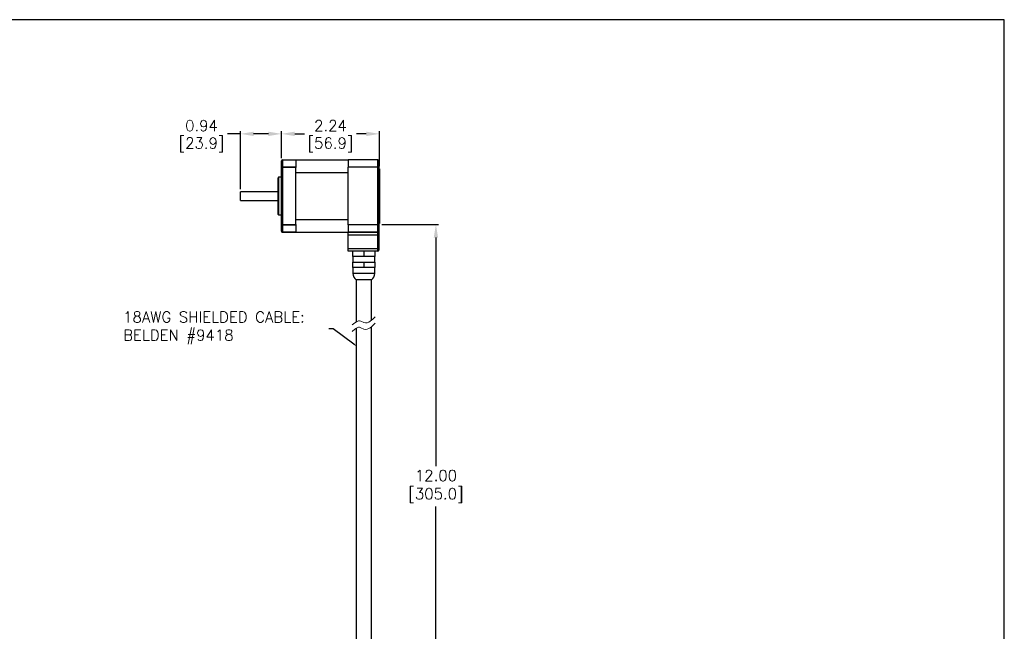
# Model space of a CAD drawing. Extents: x 897.4 to 937.4, y -8.5 to 19.5.
# Tile 11 of 11: x 914.9 to 937.4, y 5.5 to 19.5. Entities that reach past the tile are written whole.
import ezdxf
from ezdxf import colors
from ezdxf.entities.mleader import LeaderData, LeaderLine
from ezdxf.math import Vec2, Vec3

# ---------------------------------------------------------------- set-up
doc = ezdxf.new("R2010")
doc.units = 0
doc.header["$LTSCALE"] = 4
doc.header["$MEASUREMENT"] = 0
doc.layers.get('0').update_dxf_attribs({"linetype": 'CONTINUOUS'})
doc.layers.get('DEFPOINTS').update_dxf_attribs({"linetype": 'CONTINUOUS'})
doc.layers.add('DIMENSIONS', color=140, linetype='CONTINUOUS')
doc.layers.add('DIMENSIONS @ 1', color=140, linetype='CONTINUOUS')
doc.styles.get("Standard").update_dxf_attribs({"font": 'romans.shx'})
doc.dimstyles.get("Standard").update_dxf_attribs({"dimtxt": 0.25, "dimasz": 0.3, "dimexe": 0.0625, "dimexo": 0.0625, "dimgap": 0.0625, "dimtad": 0, "dimtih": 1, "dimtoh": 1, "dimzin": 0, "dimdsep": 46, "dimtxsty": 'Standard', "dimcen": 0, "dimadec": 0, "dimazin": 0, "dimtfac": 1, "dimtofl": 0, "dimtmove": 0, "dimatfit": 3, "dimfxl": 0, "dimtolj": 1, "dimtzin": 0, "dimarcsym": 0})

# ---------------------------------------------------------------- blocks, each defined once
blk = doc.blocks.new('*D26')
at = {"layer": 'DEFPOINTS', "color": 0}
for p in [(923.103, 16.853), (920.863, 16.234), (923.103, 16.054)]:
    blk.add_point(p, dxfattribs=at)
at = {"layer": 'DIMENSIONS', "color": 0, "lineweight": -2}
for p, q in [((920.863, 16.297), (920.863, 16.915)), ((923.103, 16.117), (923.103, 16.915)), ((921.163, 16.853), (921.39, 16.853)), ((922.803, 16.853), (922.575, 16.853))]:
    blk.add_line(p, q, dxfattribs=at)
at = {"layer": 'DIMENSIONS', "color": 0}
for points in [[(921.163, 16.903), (921.163, 16.803), (920.863, 16.853)], [(922.803, 16.903), (922.803, 16.803), (923.103, 16.853)]]:
    blk.add_solid(points, dxfattribs=at)
at = {"layer": 'DIMENSIONS', "color": 0, "char_height": 0.25, "attachment_point": 5}
for s, insert in [('\\A1;2.24', (921.983, 17.04)), ('\\A1;[56.9]', (921.983, 16.6))]:
    blk.add_mtext(s, dxfattribs=dict(at, insert=insert))
blk = doc.blocks.new('*D27')
at = {"layer": 'DEFPOINTS', "color": 0}
for p in [(919.923, 16.853), (920.863, 16.234), (919.923, 15.528)]:
    blk.add_point(p, dxfattribs=at)
at = {"layer": 'DIMENSIONS', "color": 0, "lineweight": -2}
for p, q in [((919.923, 15.59), (919.923, 16.915)), ((920.863, 16.297), (920.863, 16.915)), ((919.923, 16.853), (919.623, 16.853)), ((920.563, 16.853), (920.223, 16.853))]:
    blk.add_line(p, q, dxfattribs=at)
at = {"layer": 'DIMENSIONS', "color": 0}
for points in [[(920.223, 16.903), (920.223, 16.803), (919.923, 16.853)], [(920.563, 16.903), (920.563, 16.803), (920.863, 16.853)]]:
    blk.add_solid(points, dxfattribs=at)
at = {"layer": 'DIMENSIONS', "color": 0, "char_height": 0.25, "attachment_point": 5}
for s, insert in [('\\A1;0.94', (919.03, 17.04)), ('\\A1;[23.9]', (919.03, 16.6))]:
    blk.add_mtext(s, dxfattribs=dict(at, insert=insert))
blk = doc.blocks.new('*D28')
at = {"layer": 'DEFPOINTS', "color": 0}
for p in [(923.093, 14.779), (923.082, 2.784), (924.397, 2.784)]:
    blk.add_point(p, dxfattribs=at)
at = {"layer": 'DIMENSIONS', "color": 0, "lineweight": -2}
for p, q in [((923.155, 14.779), (924.459, 14.779)), ((924.397, 14.479), (924.397, 9.243)), ((924.397, 3.084), (924.397, 8.32)), ((923.145, 2.784), (924.459, 2.784))]:
    blk.add_line(p, q, dxfattribs=at)
at = {"layer": 'DIMENSIONS', "color": 0}
for points in [[(924.347, 14.479), (924.447, 14.479), (924.397, 14.779)], [(924.347, 3.084), (924.447, 3.084), (924.397, 2.784)]]:
    blk.add_solid(points, dxfattribs=at)
at = {"layer": 'DIMENSIONS', "color": 0, "insert": (924.397, 8.781), "char_height": 0.25, "attachment_point": 5}
blk.add_mtext('\\A1;12.00\\P[305.0]', dxfattribs=at)

msp = doc.modelspace()

# ---------------------------------------------------------------- linework, layer by layer
at = {"color": 7, "linetype": 'Continuous', "lineweight": 25}
for p, q in [((920.863, 16.08), (920.863, 16.234)), ((920.888, 16.254), (920.888, 16.259)), ((920.888, 16.259), (921.188, 16.259)), ((921.188, 16.254), (920.888, 16.254)), ((920.888, 16.254), (920.888, 16.096)), ((921.188, 16.259), (921.188, 16.254)), ((921.188, 16.257), (922.388, 16.257)), ((921.188, 16.254), (921.188, 16.096)), ((922.388, 16.259), (922.388, 16.089)), ((923.068, 16.259), (922.388, 16.259)), ((923.068, 16.089), (923.068, 16.259)), ((923.093, 16.234), (923.093, 16.08)), ((920.888, 16.08), (920.863, 16.08)), ((920.863, 14.779), (920.863, 16.08)), ((920.888, 16.08), (920.888, 16.096)), ((920.888, 16.096), (921.188, 16.096)), ((921.188, 16.08), (920.888, 16.08)), ((920.888, 16.08), (920.888, 14.779)), ((921.188, 16.096), (921.188, 16.08)), ((921.188, 14.779), (921.188, 16.08)), ((922.388, 14.77), (922.388, 16.089)), ((923.068, 16.089), (922.388, 16.089)), ((923.068, 14.77), (923.068, 16.089)), ((923.093, 16.08), (923.093, 14.779)), ((923.103, 16.054), (923.093, 16.054)), ((923.103, 16.054), (923.103, 14.804)), ((920.796, 15.862), (920.784, 15.85)), ((920.784, 15.429), (920.784, 15.85)), ((920.863, 15.862), (920.796, 15.862)), ((920.796, 15.862), (920.796, 15.429)), ((921.188, 15.968), (922.388, 15.968)), ((920.784, 15.528), (919.923, 15.528)), ((919.923, 15.429), (919.923, 15.528)), ((919.923, 15.331), (919.923, 15.429)), ((919.923, 15.331), (920.784, 15.331)), ((920.784, 15.009), (920.784, 15.429)), ((920.796, 15.429), (920.796, 14.996)), ((920.784, 15.009), (920.796, 14.996)), ((920.796, 14.996), (920.863, 14.996)), ((921.188, 14.89), (922.388, 14.89)), ((920.863, 14.779), (920.888, 14.779)), ((920.863, 14.624), (920.863, 14.779)), ((920.888, 14.779), (921.188, 14.779)), ((920.888, 14.763), (920.888, 14.779)), ((921.188, 14.763), (920.888, 14.763)), ((920.888, 14.763), (920.888, 14.605)), ((921.188, 14.779), (921.188, 14.763)), ((921.188, 14.763), (921.188, 14.605)), ((923.068, 14.77), (922.388, 14.77)), ((922.388, 14.77), (922.388, 14.605)), ((923.068, 14.605), (923.068, 14.77)), ((923.093, 14.804), (923.103, 14.804)), ((923.093, 14.779), (923.093, 14.624)), ((920.888, 14.605), (921.188, 14.605)), ((920.888, 14.599), (920.888, 14.605)), ((921.188, 14.599), (920.888, 14.599)), ((921.188, 14.605), (921.188, 14.599)), ((921.188, 14.601), (922.388, 14.601)), ((922.388, 14.605), (923.068, 14.605)), ((922.388, 14.599), (922.388, 14.605)), ((923.068, 14.599), (922.388, 14.599)), ((922.388, 14.537), (922.388, 14.599)), ((923.068, 14.537), (922.388, 14.537)), ((922.388, 14.232), (922.388, 14.537)), ((923.068, 14.605), (923.068, 14.599)), ((923.068, 14.537), (923.068, 14.599)), ((923.093, 14.537), (923.068, 14.537)), ((923.068, 14.232), (923.068, 14.537)), ((923.093, 14.624), (923.093, 14.537)), ((923.093, 14.537), (923.093, 14.232)), ((922.388, 14.232), (923.068, 14.232)), ((922.388, 14.169), (922.388, 14.232)), ((923.068, 14.169), (923.068, 14.232)), ((923.093, 14.232), (923.068, 14.232)), ((923.093, 14.232), (923.093, 14.194)), ((923.068, 14.169), (922.388, 14.169)), ((922.489, 14.169), (922.489, 14.044)), ((922.745, 14.044), (922.489, 14.044)), ((922.495, 14.044), (922.495, 13.919)), ((922.745, 14.169), (922.745, 14.044)), ((923.001, 14.044), (922.745, 14.044)), ((922.995, 13.919), (922.995, 14.044)), ((923.001, 14.169), (923.001, 14.044)), ((922.489, 13.919), (922.489, 13.794)), ((922.489, 13.919), (922.745, 13.919)), ((922.745, 13.794), (922.489, 13.794)), ((922.495, 13.794), (922.495, 13.657)), ((922.745, 13.919), (922.745, 13.794)), ((922.745, 13.919), (923.001, 13.919)), ((923.001, 13.794), (922.745, 13.794)), ((922.995, 13.657), (922.995, 13.794)), ((923.001, 13.919), (923.001, 13.794)), ((922.57, 13.513), (922.57, 12.549)), ((922.92, 13.513), (922.57, 13.513)), ((922.92, 12.584), (922.92, 13.513)), ((922.57, 12.402), (922.57, 2.961)), ((922.92, 2.961), (922.92, 12.437))]:
    msp.add_line(p, q, dxfattribs=at)
at = {"color": 8, "linetype": 'Continuous', "lineweight": 25}
msp.add_line((922.995, 13.657), (922.495, 13.657), dxfattribs=at)
at = {"lineweight": 0}
for p, q in [((922.95, 12.611), (923.003, 12.666)), ((922.481, 12.479), (922.542, 12.53)), ((922.542, 12.53), (922.576, 12.553)), ((922.542, 12.383), (922.576, 12.406)), ((922.576, 12.553), (922.61, 12.569)), ((922.576, 12.406), (922.61, 12.422)), ((922.61, 12.569), (922.626, 12.572)), ((922.61, 12.422), (922.626, 12.425)), ((922.626, 12.572), (922.644, 12.572)), ((922.626, 12.425), (922.644, 12.425)), ((922.644, 12.572), (922.678, 12.563)), ((922.644, 12.425), (922.678, 12.416)), ((922.678, 12.563), (922.749, 12.532)), ((922.678, 12.416), (922.749, 12.383)), ((922.749, 12.532), (922.786, 12.526)), ((922.786, 12.526), (922.825, 12.53)), ((922.825, 12.53), (922.861, 12.543)), ((922.861, 12.543), (922.891, 12.563)), ((922.861, 12.396), (922.891, 12.414)), ((922.891, 12.563), (922.922, 12.585)), ((922.891, 12.414), (922.922, 12.438)), ((922.922, 12.585), (922.95, 12.611)), ((922.922, 12.438), (922.95, 12.464)), ((922.95, 12.464), (923.003, 12.519)), ((922.481, 12.33), (922.542, 12.383)), ((922.749, 12.383), (922.786, 12.378)), ((922.786, 12.378), (922.825, 12.383)), ((922.825, 12.383), (922.861, 12.396))]:
    msp.add_line(p, q, dxfattribs=at)
at = {"color": 7, "linetype": 'Continuous', "lineweight": 25, "flags": 128}
for points in [[(920.863, 16.08), (920.863, 16.083), (920.864, 16.086), (920.867, 16.089), (920.87, 16.091), (920.874, 16.093), (920.878, 16.094), (920.883, 16.095), (920.888, 16.096)], [(920.888, 14.763), (920.883, 14.763), (920.878, 14.764), (920.874, 14.766), (920.87, 14.768), (920.867, 14.77), (920.864, 14.773), (920.863, 14.776), (920.863, 14.779)]]:
    msp.add_lwpolyline(points, dxfattribs=at)
at = {"color": 7, "linetype": 'Continuous', "lineweight": 25}
for centre, radius, start, end in [((920.888, 16.234), 0.025, 90, 180), ((920.885, 16.231), 0.0228, 83.7699, 171.9799), ((920.885, 14.628), 0.0228, 188.0208, 276.2298), ((920.888, 14.624), 0.025, 180, 270), ((923.07, 14.628), 0.0228, 263.7701, 351.9796), ((923.068, 14.624), 0.025, 270, 0), ((923.068, 14.194), 0.025, 270, 0), ((922.67, 13.657), 0.175, 180, 235.1501), ((922.82, 13.657), 0.175, 304.8499, 0)]:
    msp.add_arc(centre, radius, start, end, dxfattribs=at)
for points in [[(923.068, 16.259), (923.074, 16.259), (923.081, 16.256), (923.09, 16.247), (923.093, 16.241), (923.093, 16.234)], [(923.068, 16.089), (923.074, 16.089), (923.081, 16.088), (923.09, 16.084), (923.093, 16.082), (923.093, 16.08)], [(923.068, 14.77), (923.074, 14.77), (923.081, 14.771), (923.09, 14.774), (923.093, 14.777), (923.093, 14.779)]]:
    msp.add_open_spline(points, degree=3, knots=[0, 0, 0, 0, 0.5, 0.5, 1, 1, 1, 1], dxfattribs=at)
at = {"layer": 'DEFPOINTS'}
msp.add_lwpolyline([(897.409, -8.534), (937.409, -8.534), (937.409, 19.466), (897.409, 19.466)], close=True, dxfattribs=at)

# ---------------------------------------------------------------- dimensions: what is measured, and where the dimension line sits
at = {"layer": 'DIMENSIONS @ 1'}
for base, p2, picture, middle in [((919.923, 16.853), (919.923, 15.528), '*D27', (919.03, 16.853)), ((923.103, 16.853), (923.103, 16.054), '*D26', (921.983, 16.853))]:
    dim = msp.add_linear_dim(base=base, p1=(920.863, 16.234), p2=p2, dimstyle='Standard', override={"dimscale": 1, "dimpost": '\\X', "dimtix": 0, "dimtofl": 0, "dimtmove": 0, "dimatfit": 3}, dxfattribs=at)
    dim.commit()
    dim.dimension.update_dxf_attribs({"geometry": picture, "text_midpoint": middle})
dim = msp.add_linear_dim(base=(924.397, 2.784), p1=(923.093, 14.779), p2=(923.082, 2.784), angle=90, text='12.00\\P[305.0]', dimstyle='Standard', override={"dimscale": 1, "dimpost": '\\X', "dimtix": 0, "dimtofl": 0, "dimtmove": 0, "dimatfit": 3}, dxfattribs=at)
dim.commit()
dim.dimension.update_dxf_attribs({"geometry": '*D28', "text_midpoint": (924.397, 8.781)})

# ---------------------------------------------------------------- leaders
at = {"layer": 'DIMENSIONS'}
ml = msp.add_multileader_mtext('Standard', dxfattribs=at)
ml.set_content('18AWG SHIELDED CABLE:\\P\\pq*;BELDEN #9418', color=256)
ml.set_leader_properties()
ml.build(insert=Vec2(0, 0))
ml.multileader.update_dxf_attribs({"text_left_attachment_type": 2, "text_right_attachment_type": 2, "dogleg_length": 0.1, "arrow_head_size": 0.1})
ctx = ml.context
ctx.base_point, ctx.char_height, ctx.arrow_head_size, ctx.landing_gap_size, ctx.plane_origin = Vec3(917.146, 12.387), 0.25, 0.1, 0.09, Vec3(922.595, 11.983)
ctx.left_attachment, ctx.right_attachment = 2, 2
notes = []
notes.append((ctx, [(0, (1, 1, 0), (922.045, 12.387), (-1, 0), 0.1, [(0, [(922.595, 11.983)], 0, [])])]))
ctx.mtext.insert, ctx.mtext.flow_direction = Vec3(917.236, 12.786), 5
for ctx, leaders in notes:
    for number, flags, end, landing, length, lines in leaders:
        leader = LeaderData()
        leader.index, (leader.has_last_leader_line, leader.has_dogleg_vector, leader.attachment_direction) = number, flags
        leader.last_leader_point, leader.dogleg_vector, leader.dogleg_length = Vec3(end), Vec3(landing), length
        for number, points, colour, breaks in lines:
            line = LeaderLine()
            line.index, line.vertices, line.color, line.breaks = number, Vec3.list(points), colors.encode_raw_color(colour), breaks
            leader.lines.append(line)
        ctx.leaders.append(leader)

doc.saveas('drawing.dxf')
